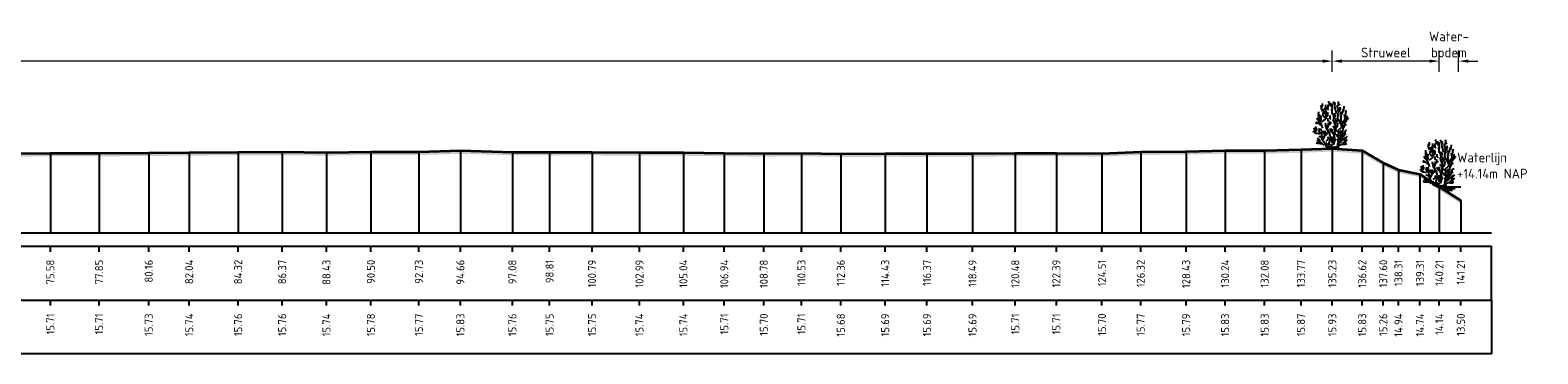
# Model space of a CAD drawing. Header units: metres. Extents: x 197882 to 206172, y 361908 to 364395.
# Tile 13 of 41: x 205859 to 205929, y 363912 to 363927. Entities that reach past the tile are written whole.
import ezdxf
from ezdxf.enums import TextEntityAlignment as Align

# ---------------------------------------------------------------- set-up
doc = ezdxf.new("R2010")
doc.units = ezdxf.units.M
doc.header["$PDMODE"] = 35
doc.header["$PDSIZE"] = 0.075
for name, color, linetype, lineweight in [('B-ME-GR-HEESTER-SD', 90, 'Continuous', 25), ('X-ME-AL-PROFIEL_HUIDIG MAAIVELD-GD', 252, 'Continuous', 0), ('X-XX-AL-DETAIL1-M', 7, 'Continuous', 18), ('X-XX-AL-DWARSPROFIEL_PROFIELLIJN MAAIVELD-GD', 8, 'Continuous', 35), ('X-XX-AL-NAP-T18', 7, 'Continuous', 18)]:
    doc.layers.add(name, color=color, linetype=linetype, lineweight=lineweight)
doc.layers.add('X-ME-AL-PROFIEL_WATERLIJN-GD', color=150, linetype='Continuous')
doc.layers.add('X-ME-AL-PROFIELRASTER-S', color=7, linetype='Continuous')
doc.styles.add('NLCS-ISO', font='NLCS-ISO.ttf', dxfattribs={"height": 1.8})
doc.styles.add('NLCS-ISO-ANNOTATIEF-T18', font='NLCS-ISO.ttf', dxfattribs={"height": 1.8})
doc.styles.add('NLCS-ISO-ANNOTATIVE-T18', font='NLCS-ISO.ttf', dxfattribs={"height": 1.8})
doc.dimstyles.new('NLCS-ANNOTATIEF-T18-PIJL_L2_H0', dxfattribs={"dimtxt": 2.5, "dimasz": 1.8, "dimexe": 2, "dimexo": 2, "dimgap": 0.7, "dimtad": 1, "dimzin": 0, "dimdsep": 46, "dimtxsty": 'NLCS-ISO-ANNOTATIEF-T18', "dimcen": 0, "dimdle": 2, "dimclrd": 256, "dimclre": 256, "dimclrt": 10, "dimaunit": 2, "dimadec": 0, "dimazin": 0, "dimtfac": 1, "dimtdec": 3, "dimtofl": 0, "dimtmove": 0, "dimatfit": 3, "dimfxl": 2, "dimfxlon": 1, "dimtfillclr": 256, "dimtolj": 1, "dimtzin": 0, "dimlwd": -1, "dimlwe": -1, "dimarcsym": 0})

# ---------------------------------------------------------------- blocks, each defined once
blk = doc.blocks.new('SAL-PROFIELRASTER_BALK_EIND1-D')
at = {"color": 0, "linetype": 'ByBlock', "lineweight": -2}
blk.add_line((1, -12.5), (1, -2.5), dxfattribs=at)
at = {"color": 0, "linetype": 'ByBlock', "lineweight": -2, "flags": 128}
for points in [[(0, 0), (1, 0)], [(0, -2.5), (1, -2.5)], [(0, -12.5), (1, -12.5)]]:
    blk.add_lwpolyline(points, dxfattribs=at)
blk = doc.blocks.new('SAL-PROFIELRASTER_BALK_EIND2-D')
at = {"color": 0, "linetype": 'ByBlock', "lineweight": -2}
for p, q in [((1, -2.5), (1, -12.5)), ((1, -12.5), (0, -12.5))]:
    blk.add_line(p, q, dxfattribs=at)
blk = doc.blocks.new('SAL-PROFIELRASTER_BALK_DATA-D')
at = {"color": 0, "linetype": 'ByBlock', "lineweight": -2}
blk.add_lwpolyline([(0, -3.5), (0, -2.5)], dxfattribs=at)
at = {"color": 0, "linetype": 'ByBlock', "lineweight": -2, "style": 'NLCS-ISO-ANNOTATIVE-T18'}
blk.add_attdef('GETAL', text='', height=1.5, rotation=90, dxfattribs=at).set_placement((0.75, -5), align=Align.RIGHT)
blk = doc.blocks.new('SAL-PROFIELRASTER_AANHAAL-D')
at = {"color": 9, "linetype": 'ByBlock', "lineweight": -2, "flags": 128}
blk.add_lwpolyline([(0, 1), (0, 0)], dxfattribs=at)
blk = doc.blocks.new('*D23')
at = {"layer": 'Defpoints', "color": 0, "transparency": 16777216}
for p in [(205783.859, 363925.67), (205783.859, 363917.683), (205919.086, 363917.683)]:
    blk.add_point(p, dxfattribs=at)
at = {"layer": 'X-XX-AL-DETAIL1-M', "transparency": 16777216}
for p, q in [((205783.859, 363925.17), (205783.859, 363926.17)), ((205918.636, 363925.67), (205784.309, 363925.67)), ((205919.086, 363925.17), (205919.086, 363926.17))]:
    blk.add_line(p, q, dxfattribs=at)
for points in [[(205784.309, 363925.745), (205784.309, 363925.595), (205783.859, 363925.67)], [(205918.636, 363925.745), (205918.636, 363925.595), (205919.086, 363925.67)]]:
    blk.add_solid(points, dxfattribs=at)
at = {"layer": 'X-XX-AL-DETAIL1-M', "color": 10, "transparency": 16777216, "insert": (205853.513, 363926.07), "char_height": 0.45, "attachment_point": 5, "style": 'NLCS-ISO-ANNOTATIEF-T18'}
blk.add_mtext('\\A1;Gras', dxfattribs=at)
blk = doc.blocks.new('*D24')
at = {"layer": 'Defpoints', "color": 0, "transparency": 16777216}
for p in [(205919.086, 363925.67), (205919.086, 363917.683), (205924.067, 363917.683)]:
    blk.add_point(p, dxfattribs=at)
at = {"layer": 'X-XX-AL-DETAIL1-M', "transparency": 16777216}
for p, q in [((205919.086, 363925.17), (205919.086, 363926.17)), ((205923.617, 363925.67), (205919.536, 363925.67)), ((205924.067, 363925.17), (205924.067, 363926.17))]:
    blk.add_line(p, q, dxfattribs=at)
for points in [[(205919.536, 363925.745), (205919.536, 363925.595), (205919.086, 363925.67)], [(205923.617, 363925.745), (205923.617, 363925.595), (205924.067, 363925.67)]]:
    blk.add_solid(points, dxfattribs=at)
at = {"layer": 'X-XX-AL-DETAIL1-M', "color": 10, "transparency": 16777216, "insert": (205921.576, 363926.07), "char_height": 0.45, "attachment_point": 5, "style": 'NLCS-ISO-ANNOTATIEF-T18'}
blk.add_mtext('\\A1;Struweel', dxfattribs=at)
blk = doc.blocks.new('*D25')
at = {"layer": 'Defpoints', "color": 0, "transparency": 16777216}
for p in [(205924.067, 363925.67), (205924.067, 363917.683), (205924.966, 363917.683)]:
    blk.add_point(p, dxfattribs=at)
at = {"layer": 'X-XX-AL-DETAIL1-M', "transparency": 16777216}
for p, q in [((205923.617, 363925.67), (205923.167, 363925.67)), ((205924.067, 363925.17), (205924.067, 363926.17)), ((205924.966, 363925.17), (205924.966, 363926.17)), ((205925.416, 363925.67), (205925.866, 363925.67))]:
    blk.add_line(p, q, dxfattribs=at)
for points in [[(205923.617, 363925.745), (205923.617, 363925.595), (205924.067, 363925.67)], [(205925.416, 363925.745), (205925.416, 363925.595), (205924.966, 363925.67)]]:
    blk.add_solid(points, dxfattribs=at)
at = {"layer": 'X-XX-AL-DETAIL1-M', "color": 10, "transparency": 16777216, "insert": (205924.516, 363926.445), "char_height": 0.45, "attachment_point": 5, "style": 'NLCS-ISO-ANNOTATIEF-T18'}
blk.add_mtext('\\A1;Water-\\Pbodem', dxfattribs=at)
blk = doc.blocks.new('SGR-HEESTER_S01_E_ZIJ-D')
blk.add_line((-0.17, 0), (0.14, 0))
at = {"flags": 128}
for points in [[(-0.2, 4.07), (-0.32, 4.28), (-0.32, 4.4)], [(-0.04, 3.82), (-0.15, 3.99), (-0.15, 4.24)], [(0.2, 4.02), (0.16, 4.26), (0.11, 4.37)], [(0.4, 3.24), (0.32, 3.53), (0.23, 3.86), (0.28, 4.25)], [(0.59, 4.06), (0.59, 4.23), (0.58, 4.36)], [(-1.17, 2.44), (-1.33, 2.64), (-1.4, 2.85)], [(-1.26, 2.87), (-1.27, 3.11), (-1.26, 3.41)], [(-0.89, 1.87), (-1.06, 2.36), (-1.22, 2.75), (-1.2, 3.17)], [(-1.09, 2.51), (-1.03, 2.67), (-1.08, 2.85), (-1.01, 3.06)], [(-0.88, 3.43), (-1.01, 3.7), (-1.02, 3.99)], [(-0.97, 3.82), (-0.92, 3.96), (-0.92, 4.17)], [(-0.93, 2.47), (-0.6, 2.73), (-0.58, 3.23), (-0.56, 3.45)], [(-0.69, 2.83), (-0.85, 3.03), (-0.85, 3.32)], [(-0.82, 3.15), (-0.77, 3.36), (-0.82, 3.56), (-0.82, 3.69)], [(-0.79, 3.24), (-0.61, 3.49), (-0.66, 3.77)], [(-0.6, 3.64), (-0.6, 3.89), (-0.6, 4.04)], [(-0.6, 2.82), (-0.47, 3.09), (-0.48, 3.24), (-0.4, 3.41)], [(-0.49, 2.98), (-0.4, 3.1), (-0.4, 3.32)], [(-0.33, 3.58), (-0.43, 3.69), (-0.42, 3.84)], [(-0.35, 2.48), (-0.39, 2.62), (-0.4, 2.81)], [(-0.39, 3.73), (-0.39, 3.91), (-0.31, 4.07)], [(-0.09, 2.67), (-0.2, 2.78), (-0.21, 3.04)], [(0.14, 2.85), (0.15, 3.01), (-0.08, 3.3)], [(-0.06, 4), (0, 4.09), (-0.05, 4.17)], [(0.04, 3.22), (-0.02, 3.33), (-0.05, 3.64), (-0.06, 3.69)], [(-0.01, 3.48), (0.02, 3.66), (-0.02, 3.86), (-0.02, 3.98)], [(0.2, 2.43), (0.13, 2.69), (0.27, 3.03), (0.23, 3.26)], [(0.29, 2.31), (0.56, 2.6), (0.51, 2.92), (0.51, 3.28)], [(0.55, 3.49), (0.58, 3.63), (0.49, 3.78), (0.49, 4.02)], [(0.56, 3.05), (0.62, 3.24), (0.58, 3.44), (0.63, 3.78)], [(0.58, 3.97), (0.72, 4.1)], [(0.63, 3.39), (0.75, 3.63), (0.74, 3.82)], [(0.75, 2.43), (0.83, 2.65), (0.79, 3.01)], [(0.83, 3.19), (0.82, 3.39)], [(0.87, 2.88), (0.83, 3.04), (0.99, 3.35), (1.02, 3.62)], [(0.99, 2.31), (1.21, 2.73), (1.13, 3.14)], [(1.05, 3.44), (1.09, 3.59), (1.12, 3.91)], [(1.06, 2.36), (1.23, 2.48), (1.34, 2.65), (1.54, 2.85)], [(1.2, 2.91), (1.2, 3.11), (1.27, 3.18), (1.28, 3.51)], [(1.29, 2.62), (1.4, 2.83), (1.34, 3.04)], [(-1.43, 1.34), (-1.6, 1.42), (-1.71, 1.53), (-1.76, 1.63)], [(-1.15, 1.31), (-1.52, 1.41), (-1.7, 1.92)], [(-1.36, 2.28), (-1.57, 2.36)], [(-1.51, 1.59), (-1.44, 1.77), (-1.55, 2.02)], [(-1.08, 2.11), (-1.23, 2.27), (-1.5, 2.44)], [(-0.17, 0), (-0.52, 0.15), (-0.67, 0.41), (-0.93, 0.8), (-0.93, 1.02), (-0.98, 1.28), (-1.24, 1.57), (-1.17, 1.87)], [(-0.94, 1.35), (-0.97, 1.46), (-1.01, 1.65), (-1.07, 1.74), (-0.99, 1.83)], [(-0.85, 0.82), (-0.74, 1.04), (-0.6, 1.44), (-0.69, 1.61)], [(-0.69, 1.23), (-0.76, 1.4), (-0.82, 1.62)], [(-0.56, 2.04), (-0.63, 2.22), (-0.61, 2.36)], [(-0.62, 1.2), (-0.49, 1.36), (-0.53, 1.52)], [(0.01, 0.23), (-0.32, 0.39), (-0.14, 0.96), (-0.25, 1.41), (-0.58, 1.92), (-0.49, 2.16)], [(-0.4, 1.72), (-0.48, 1.81), (-0.39, 2.04), (-0.35, 2.37)], [(-0.34, 2.14), (-0.22, 2.36), (-0.26, 2.57)], [(-0.29, 2.19), (-0.07, 2.42)], [(0.01, 1.48), (-0.11, 1.58), (-0.16, 1.69), (-0.26, 1.8)], [(0.27, 1.32), (0.07, 1.45), (0.01, 1.7), (-0.09, 1.83)], [(0.53, 1.04), (0.45, 1.13), (0.35, 1.26), (0.15, 1.28), (0.01, 1.41)], [(0.23, 1.76), (0.19, 1.96), (0.04, 2.07)], [(0.1, 0.32), (0.27, 0.78), (0.18, 1.2), (0.27, 1.46), (0.29, 2.12), (0.07, 2.68)], [(0.12, 0.1), (0.49, 0.17), (0.58, 0.47), (0.89, 0.67), (0.95, 1.13), (1.02, 1.92)], [(0.69, 0.8), (0.56, 1.11), (0.6, 1.5), (0.21, 1.74)], [(0.31, 2.42), (0.36, 2.58), (0.32, 2.78)], [(0.31, 1.73), (0.36, 1.9), (0.41, 2.16)], [(0.41, 1.94), (0.5, 2.07), (0.53, 2.35)], [(0.58, 1.68), (0.89, 1.96), (0.91, 2.29), (0.89, 2.55)], [(0.92, 1.08), (0.8, 1.26), (0.77, 1.43), (0.68, 1.61)], [(0.87, 2.02), (0.83, 2.27), (0.69, 2.38), (0.69, 2.69)], [(0.85, 1.38), (0.82, 1.54), (0.87, 1.68)], [(1.02, 1.81), (1.14, 2.08), (1.33, 2.24)], [(1.05, 2), (1.15, 2.2), (1.16, 2.57)], [(1.12, 1.28), (1.21, 1.47), (1.24, 1.65), (1.37, 1.7)], [(-0.97, 0.4), (-1.22, 0.45), (-1.36, 0.45), (-1.5, 0.52)], [(-0.76, 0.28), (-1, 0.52), (-1.24, 0.58), (-1.41, 0.74)], [(-1.13, 0.64), (-1.2, 0.78), (-1.4, 0.92)], [(-0.96, 0.92), (-1.06, 1.05), (-1.26, 1.09)], [(-0.31, 0.32), (-0.47, 0.32), (-0.6, 0.51)], [(-0.58, 0.67), (-0.34, 0.87), (-0.39, 1.06)], [(-0.14, 0.09), (-0.31, 0.17), (-0.35, 0.21)], [(0, 0), (-0.14, 0.14)], [(0.06, 0.44), (-0.01, 0.58), (0, 0.85), (-0.12, 1.09)], [(-0.02, 0), (0.14, 0.2)], [(0.02, 0.6), (0.08, 0.78), (0.08, 0.94), (0.02, 1.11)], [(0.14, 0), (0.53, 0.06), (0.67, 0.21)], [(0.49, 0.37), (0.6, 0.59), (0.47, 0.88)], [(0.62, 0.59), (0.76, 0.73), (0.76, 0.98), (0.72, 1.22)], [(0.62, 0.3), (0.95, 0.43), (1.28, 0.58)], [(0.8, 0.8), (0.85, 0.95)], [(0.93, 0.75), (1.1, 0.92), (1.2, 0.92)], [(0.94, 0.37), (1.2, 0.38), (1.35, 0.46)], [(1, 1.08), (1.14, 1.25), (1.29, 1.39)], [(1.01, 0.51), (1.2, 0.62), (1.15, 0.72), (1.23, 0.89)], [(1.14, 0.94), (1.28, 1.01), (1.43, 1.12)], [(1.27, 0.64), (1.4, 0.84)]]:
    blk.add_lwpolyline(points, dxfattribs=at)

msp = doc.modelspace()

# ---------------------------------------------------------------- hatches: boundary and pattern name
at = {"layer": 'X-ME-AL-PROFIEL_HUIDIG MAAIVELD-GD'}
h = msp.add_hatch(dxfattribs=at)
h.set_pattern_fill('AGR-MAAIVELD', color=256, scale=0.05, pattern_type=2)
h.set_pattern_definition([(45, (-22.73893, 234.15822), (-0.25000007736, 0.25000007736), []), (45, (-22.77464, 234.19393), (0, 0.50000015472), [0.3535535, -0.3535535]), (45, (-22.81035, 234.22965), (0, 0.50000015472), [0.3535535, -0.3535535]), (45, (-22.84657, 234.26586), (0, 0.50000015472), [0.3535535, -0.3535535]), (45, (-22.8818, 234.30108), (0, 0.50000015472), [0.3535535, -0.3535535]), (45, (-22.9175, 234.3368), (0, 0.50000015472), [0.3535535, -0.3535535]), (45, (-22.9532, 234.3725), (0, 0.50000015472), [0.3535535, -0.3535535]), (315, (-22.73893, 234.15822), (0.25000007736, 0.25000007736), []), (315, (-22.7032, 234.19393), (0.50000015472, -1e-16), [0.3535535, -0.3535535]), (315, (-22.6675, 234.22965), (0.50000015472, -1e-16), [0.3535535, -0.3535535]), (315, (-22.6313, 234.26586), (0.50000015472, -1e-16), [0.3535535, -0.3535535]), (315, (-22.59607, 234.30108), (0.50000015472, -1e-16), [0.3535535, -0.3535535]), (315, (-22.56035, 234.3368), (0.50000015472, -1e-16), [0.3535535, -0.3535535]), (315, (-22.52464, 234.3725), (0.50000015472, -1e-16), [0.3535535, -0.3535535])])
h.paths.add_polyline_path([(205925.067, 363919.183), (205924.067, 363919.823), (205923.167, 363920.42), (205922.166, 363920.62), (205921.457, 363920.941), (205920.48, 363921.51), (205919.086, 363921.614), (205917.632, 363921.557), (205915.939, 363921.512), (205914.101, 363921.516), (205912.288, 363921.474), (205910.175, 363921.455), (205908.371, 363921.379), (205906.248, 363921.397), (205904.337, 363921.391), (205902.347, 363921.376), (205900.229, 363921.368), (205898.284, 363921.37), (205896.219, 363921.365), (205894.388, 363921.397), (205892.636, 363921.378), (205890.798, 363921.394), (205888.896, 363921.418), (205886.852, 363921.421), (205884.647, 363921.434), (205882.669, 363921.431), (205880.938, 363921.443), (205878.519, 363921.51), (205876.587, 363921.449), (205874.354, 363921.458), (205872.287, 363921.427), (205870.227, 363921.445), (205868.178, 363921.443), (205865.901, 363921.424), (205864.018, 363921.409), (205861.707, 363921.393), (205859.442, 363921.394), (205857.353, 363921.371), (205855.348, 363921.372), (205852.98, 363921.347), (205850.912, 363921.336), (205848.891, 363921.345), (205846.744, 363921.345), (205844.769, 363921.316), (205842.638, 363921.313), (205840.233, 363921.334), (205838.265, 363921.372), (205836.086, 363921.364), (205834.064, 363921.377), (205832.199, 363921.373), (205830.012, 363921.367), (205827.783, 363921.358), (205825.748, 363921.33), (205823.943, 363921.302), (205821.801, 363921.331), (205819.389, 363921.337), (205816.676, 363921.341), (205814.553, 363921.328), (205812.192, 363921.342), (205810.32, 363921.334), (205807.991, 363921.347), (205805.958, 363921.351), (205803.379, 363921.363), (205801.079, 363921.368), (205798.925, 363921.345), (205796.426, 363921.313), (205794.513, 363921.308), (205792.551, 363921.256), (205790.306, 363921.299), (205788.054, 363921.281), (205785.771, 363921.282), (205783.859, 363921.471), (205783.859, 363921.321), (205785.771, 363921.132), (205788.054, 363921.131), (205790.306, 363921.149), (205792.551, 363921.106), (205794.513, 363921.158), (205796.426, 363921.163), (205798.925, 363921.195), (205801.079, 363921.218), (205803.379, 363921.213), (205805.958, 363921.201), (205807.991, 363921.197), (205810.32, 363921.184), (205812.192, 363921.192), (205814.553, 363921.178), (205816.676, 363921.191), (205819.389, 363921.187), (205821.801, 363921.181), (205823.943, 363921.152), (205825.748, 363921.18), (205827.783, 363921.208), (205830.012, 363921.217), (205832.199, 363921.223), (205834.064, 363921.227), (205836.086, 363921.214), (205838.265, 363921.222), (205840.233, 363921.184), (205842.638, 363921.163), (205844.769, 363921.166), (205846.744, 363921.195), (205848.891, 363921.195), (205850.912, 363921.186), (205852.98, 363921.197), (205855.348, 363921.222), (205857.353, 363921.221), (205859.442, 363921.244), (205861.707, 363921.243), (205864.018, 363921.259), (205865.901, 363921.274), (205868.178, 363921.293), (205870.227, 363921.295), (205872.287, 363921.277), (205874.354, 363921.308), (205876.587, 363921.299), (205878.519, 363921.36), (205880.938, 363921.293), (205882.669, 363921.281), (205884.647, 363921.284), (205886.852, 363921.271), (205888.896, 363921.268), (205890.798, 363921.244), (205892.636, 363921.228), (205894.388, 363921.247), (205896.219, 363921.215), (205898.284, 363921.22), (205900.229, 363921.218), (205902.347, 363921.226), (205904.337, 363921.241), (205906.248, 363921.247), (205908.371, 363921.229), (205910.175, 363921.305), (205912.288, 363921.324), (205914.101, 363921.366), (205915.939, 363921.362), (205917.632, 363921.407), (205919.086, 363921.464), (205920.48, 363921.36), (205921.457, 363920.791), (205922.166, 363920.47), (205923.167, 363920.27), (205924.067, 363919.673), (205925.067, 363919.033)])

# ---------------------------------------------------------------- linework, layer by layer
at = {"layer": 'X-ME-AL-PROFIEL_WATERLIJN-GD'}
for points in [[(205924.067, 363919.823), (205925.067, 363919.823)], [(205924.304, 363919.741), (205924.804, 363919.741)], [(205924.423, 363919.669), (205924.673, 363919.669)]]:
    msp.add_lwpolyline(points, dxfattribs=at)
at = {"layer": 'X-XX-AL-DWARSPROFIEL_PROFIELLIJN MAAIVELD-GD'}
msp.add_lwpolyline([(205857.353, 363921.371), (205859.442, 363921.394), (205861.707, 363921.393), (205864.018, 363921.409), (205865.901, 363921.424), (205868.178, 363921.443), (205870.227, 363921.445), (205872.287, 363921.427), (205874.354, 363921.458), (205876.587, 363921.449), (205878.519, 363921.51), (205880.938, 363921.443), (205882.669, 363921.431), (205884.647, 363921.434), (205886.852, 363921.421), (205888.896, 363921.418), (205890.798, 363921.394), (205892.636, 363921.378), (205894.388, 363921.397), (205896.219, 363921.365), (205898.284, 363921.37), (205900.229, 363921.368), (205902.347, 363921.376), (205904.337, 363921.391), (205906.248, 363921.397), (205908.371, 363921.379), (205910.175, 363921.455), (205912.288, 363921.474), (205914.101, 363921.516), (205915.939, 363921.512), (205917.632, 363921.557), (205919.086, 363921.614), (205920.48, 363921.51), (205921.457, 363920.941), (205922.166, 363920.62), (205923.167, 363920.42), (205924.067, 363919.823), (205925.067, 363919.183)], dxfattribs=at)

# ---------------------------------------------------------------- block references
at = {"layer": 'B-ME-GR-HEESTER-SD', "xscale": 0.5, "yscale": 0.5, "zscale": 0.5}
for p in [(205919.086, 363921.614), (205924.067, 363919.823)]:
    msp.add_blockref('SGR-HEESTER_S01_E_ZIJ-D', p, dxfattribs=at)
at = {"layer": 'X-ME-AL-PROFIELRASTER-S'}
for name, p, xscale, yscale, zscale in [('SAL-PROFIELRASTER_AANHAAL-D', (205859.442, 363917.683), 0.2220692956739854, 3.711000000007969, 0.2220692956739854), ('SAL-PROFIELRASTER_AANHAAL-D', (205861.707, 363917.683), 0.2220227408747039, 3.710000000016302, 0.2220227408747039), ('SAL-PROFIELRASTER_AANHAAL-D', (205864.018, 363917.683), 0.2227669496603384, 3.72600000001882, 0.2227669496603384), ('SAL-PROFIELRASTER_AANHAAL-D', (205865.901, 363917.683), 0.2234633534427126, 3.740999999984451, 0.2234633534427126), ('SAL-PROFIELRASTER_AANHAAL-D', (205868.178, 363917.683), 0.2243436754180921, 3.760000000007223, 0.2243436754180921), ('SAL-PROFIELRASTER_AANHAAL-D', (205870.227, 363917.683), 0.2244362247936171, 3.76199999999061, 0.2244362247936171), ('SAL-PROFIELRASTER_AANHAAL-D', (205872.287, 363917.683), 0.2236024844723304, 3.7440000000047, 0.2236024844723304), ('SAL-PROFIELRASTER_AANHAAL-D', (205874.354, 363917.683), 0.2250372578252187, 3.775000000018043, 0.2250372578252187), ('SAL-PROFIELRASTER_AANHAAL-D', (205876.587, 363917.683), 0.2246212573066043, 3.766000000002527, 0.2246212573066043), ('SAL-PROFIELRASTER_AANHAAL-D', (205878.519, 363917.683), 0.2274321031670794, 3.826999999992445, 0.2274321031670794), ('SAL-PROFIELRASTER_AANHAAL-D', (205880.938, 363917.683), 0.2243436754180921, 3.760000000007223, 0.2243436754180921), ('SAL-PROFIELRASTER_AANHAAL-D', (205882.669, 363917.683), 0.2237879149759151, 3.748000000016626, 0.2237879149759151), ('SAL-PROFIELRASTER_AANHAAL-D', (205884.647, 363917.683), 0.223926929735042, 3.750999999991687, 0.223926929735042), ('SAL-PROFIELRASTER_AANHAAL-D', (205886.852, 363917.683), 0.2233241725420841, 3.738000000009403, 0.2233241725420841), ('SAL-PROFIELRASTER_AANHAAL-D', (205888.896, 363917.683), 0.2231849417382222, 3.734999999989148, 0.2231849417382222), ('SAL-PROFIELRASTER_AANHAAL-D', (205890.798, 363917.683), 0.2220692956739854, 3.711000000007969, 0.2220692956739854), ('SAL-PROFIELRASTER_AANHAAL-D', (205892.636, 363917.683), 0.2213237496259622, 3.695000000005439, 0.2213237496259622), ('SAL-PROFIELRASTER_AANHAAL-D', (205894.388, 363917.683), 0.2222089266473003, 3.713999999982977, 0.2222089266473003), ('SAL-PROFIELRASTER_AANHAAL-D', (205896.219, 363917.683), 0.2207169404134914, 3.681999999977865, 0.2207169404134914), ('SAL-PROFIELRASTER_AANHAAL-D', (205898.284, 363917.683), 0.2209504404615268, 3.686999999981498, 0.2209504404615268), ('SAL-PROFIELRASTER_AANHAAL-D', (205900.229, 363917.683), 0.2208570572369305, 3.684999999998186, 0.2208570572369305), ('SAL-PROFIELRASTER_AANHAAL-D', (205902.347, 363917.683), 0.2212304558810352, 3.693000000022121, 0.2212304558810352), ('SAL-PROFIELRASTER_AANHAAL-D', (205904.337, 363917.683), 0.2219296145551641, 3.707999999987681, 0.2219296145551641), ('SAL-PROFIELRASTER_AANHAAL-D', (205906.248, 363917.683), 0.2222089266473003, 3.713999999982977, 0.2222089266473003), ('SAL-PROFIELRASTER_AANHAAL-D', (205908.371, 363917.683), 0.2213703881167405, 3.695999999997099, 0.2213703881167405), ('SAL-PROFIELRASTER_AANHAAL-D', (205910.175, 363917.683), 0.2248986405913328, 3.771999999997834, 0.2248986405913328), ('SAL-PROFIELRASTER_AANHAAL-D', (205912.288, 363917.683), 0.2257757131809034, 3.79100000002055, 0.2257757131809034), ('SAL-PROFIELRASTER_AANHAAL-D', (205914.101, 363917.683), 0.2277074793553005, 3.832999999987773, 0.2277074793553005), ('SAL-PROFIELRASTER_AANHAAL-D', (205915.939, 363917.683), 0.2275239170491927, 3.829000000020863, 0.2275239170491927), ('SAL-PROFIELRASTER_AANHAAL-D', (205917.632, 363917.683), 0.2295839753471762, 3.874000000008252, 0.2295839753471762), ('SAL-PROFIELRASTER_AANHAAL-D', (205919.086, 363917.683), 0.2321776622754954, 3.930999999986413, 0.2321776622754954), ('SAL-PROFIELRASTER_AANHAAL-D', (205920.48, 363917.683), 0.2274321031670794, 3.826999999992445, 0.2274321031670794), ('SAL-PROFIELRASTER_AANHAAL-D', (205921.457, 363917.683), 0.2003936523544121, 3.257999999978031, 0.2003936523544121), ('SAL-PROFIELRASTER_AANHAAL-D', (205922.166, 363917.683), 0.1842881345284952, 2.936999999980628, 0.1842881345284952), ('SAL-PROFIELRASTER_AANHAAL-D', (205923.167, 363917.683), 0.1739213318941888, 2.737000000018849, 0.1739213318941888), ('SAL-PROFIELRASTER_AANHAAL-D', (205924.067, 363917.683), 0.1413474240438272, 2.140000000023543, 0.1413474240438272), ('SAL-PROFIELRASTER_AANHAAL-D', (205925.067, 363917.683), 0.103448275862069, 1.5, 0.103448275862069), ('SAL-PROFIELRASTER_BALK_EIND1-D', (205783.859, 363917.683), 142.6320298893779, 0.25, 142.6320298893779), ('SAL-PROFIELRASTER_BALK_EIND2-D', (205783.859, 363915.183), 142.6320298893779, 0.25, 142.6320298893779)]:
    msp.add_blockref(name, p, dxfattribs=dict(at, xscale=xscale, yscale=yscale, zscale=zscale))
at = {"layer": 'X-ME-AL-PROFIELRASTER-S', "xscale": 0.25, "yscale": 0.25, "zscale": 0.25}
for p, values in [((205859.442, 363917.683), {'GETAL': '75.58'}), ((205861.707, 363917.683), {'GETAL': '77.85'}), ((205864.018, 363917.683), {'GETAL': '80.16'}), ((205865.901, 363917.683), {'GETAL': '82.04'}), ((205868.178, 363917.683), {'GETAL': '84.32'}), ((205870.227, 363917.683), {'GETAL': '86.37'}), ((205872.287, 363917.683), {'GETAL': '88.43'}), ((205874.354, 363917.683), {'GETAL': '90.50'}), ((205876.587, 363917.683), {'GETAL': '92.73'}), ((205878.519, 363917.683), {'GETAL': '94.66'}), ((205880.938, 363917.683), {'GETAL': '97.08'}), ((205882.669, 363917.683), {'GETAL': '98.81'}), ((205884.647, 363917.683), {'GETAL': '100.79'}), ((205886.852, 363917.683), {'GETAL': '102.99'}), ((205888.896, 363917.683), {'GETAL': '105.04'}), ((205890.798, 363917.683), {'GETAL': '106.94'}), ((205892.636, 363917.683), {'GETAL': '108.78'}), ((205894.388, 363917.683), {'GETAL': '110.53'}), ((205896.219, 363917.683), {'GETAL': '112.36'}), ((205898.284, 363917.683), {'GETAL': '114.43'}), ((205900.229, 363917.683), {'GETAL': '116.37'}), ((205902.347, 363917.683), {'GETAL': '118.49'}), ((205904.337, 363917.683), {'GETAL': '120.48'}), ((205906.248, 363917.683), {'GETAL': '122.39'}), ((205908.371, 363917.683), {'GETAL': '124.51'}), ((205910.175, 363917.683), {'GETAL': '126.32'}), ((205912.288, 363917.683), {'GETAL': '128.43'}), ((205914.101, 363917.683), {'GETAL': '130.24'}), ((205915.939, 363917.683), {'GETAL': '132.08'}), ((205917.632, 363917.683), {'GETAL': '133.77'}), ((205919.086, 363917.683), {'GETAL': '135.23'}), ((205920.48, 363917.683), {'GETAL': '136.62'}), ((205921.457, 363917.683), {'GETAL': '137.60'}), ((205922.166, 363917.683), {'GETAL': '138.31'}), ((205923.167, 363917.683), {'GETAL': '139.31'}), ((205924.067, 363917.683), {'GETAL': '140.21'}), ((205924.067, 363917.683), {'GETAL': '140.21'}), ((205925.067, 363917.683), {'GETAL': '141.21'}), ((205859.442, 363915.183), {'GETAL': '15.71'}), ((205861.707, 363915.183), {'GETAL': '15.71'}), ((205864.018, 363915.183), {'GETAL': '15.73'}), ((205865.901, 363915.183), {'GETAL': '15.74'}), ((205868.178, 363915.183), {'GETAL': '15.76'}), ((205870.227, 363915.183), {'GETAL': '15.76'}), ((205872.287, 363915.183), {'GETAL': '15.74'}), ((205874.354, 363915.183), {'GETAL': '15.78'}), ((205876.587, 363915.183), {'GETAL': '15.77'}), ((205878.519, 363915.183), {'GETAL': '15.83'}), ((205880.938, 363915.183), {'GETAL': '15.76'}), ((205882.669, 363915.183), {'GETAL': '15.75'}), ((205884.647, 363915.183), {'GETAL': '15.75'}), ((205886.852, 363915.183), {'GETAL': '15.74'}), ((205888.896, 363915.183), {'GETAL': '15.74'}), ((205890.798, 363915.183), {'GETAL': '15.71'}), ((205892.636, 363915.183), {'GETAL': '15.70'}), ((205894.388, 363915.183), {'GETAL': '15.71'}), ((205896.219, 363915.183), {'GETAL': '15.68'}), ((205898.284, 363915.183), {'GETAL': '15.69'}), ((205900.229, 363915.183), {'GETAL': '15.69'}), ((205902.347, 363915.183), {'GETAL': '15.69'}), ((205904.337, 363915.183), {'GETAL': '15.71'}), ((205906.248, 363915.183), {'GETAL': '15.71'}), ((205908.371, 363915.183), {'GETAL': '15.70'}), ((205910.175, 363915.183), {'GETAL': '15.77'}), ((205912.288, 363915.183), {'GETAL': '15.79'}), ((205914.101, 363915.183), {'GETAL': '15.83'}), ((205915.939, 363915.183), {'GETAL': '15.83'}), ((205917.632, 363915.183), {'GETAL': '15.87'}), ((205919.086, 363915.183), {'GETAL': '15.93'}), ((205920.48, 363915.183), {'GETAL': '15.83'}), ((205921.457, 363915.183), {'GETAL': '15.26'}), ((205922.166, 363915.183), {'GETAL': '14.94'}), ((205923.167, 363915.183), {'GETAL': '14.74'}), ((205924.067, 363915.183), {'GETAL': '14.14'}), ((205925.067, 363915.183), {'GETAL': '13.50'})]:
    msp.add_blockref('SAL-PROFIELRASTER_BALK_DATA-D', p, dxfattribs=at).add_auto_attribs(values)

# ---------------------------------------------------------------- texts
at = {"layer": 'X-XX-AL-NAP-T18', "color": 10, "insert": (205924.895, 363920.213), "char_height": 0.45, "width": 15.43377, "attachment_point": 7, "style": 'NLCS-ISO'}
msp.add_mtext('Waterlijn \\P+14.14m NAP', dxfattribs=at)

# ---------------------------------------------------------------- dimensions: what is measured, and where the dimension line sits
at = {"layer": 'X-XX-AL-DETAIL1-M'}
for base, p1, p2, text, picture, middle in [((205924.067, 363925.67), (205924.966, 363917.683), (205924.067, 363917.683), 'Water-\\Pbodem', '*D25', (205924.516, 363925.67)), ((205783.859, 363925.67), (205919.086, 363917.683), (205783.859, 363917.683), 'Gras', '*D23', (205853.513, 363925.67)), ((205919.086, 363925.67), (205924.067, 363917.683), (205919.086, 363917.683), 'Struweel', '*D24', (205921.576, 363925.67))]:
    dim = msp.add_linear_dim(base=base, p1=p1, p2=p2, text=text, dimstyle='NLCS-ANNOTATIEF-T18-PIJL_L2_H0', dxfattribs=at)
    dim.commit()
    dim.dimension.update_dxf_attribs({"geometry": picture, "text_midpoint": middle, "dimtype": 160})

doc.saveas('drawing.dxf')
